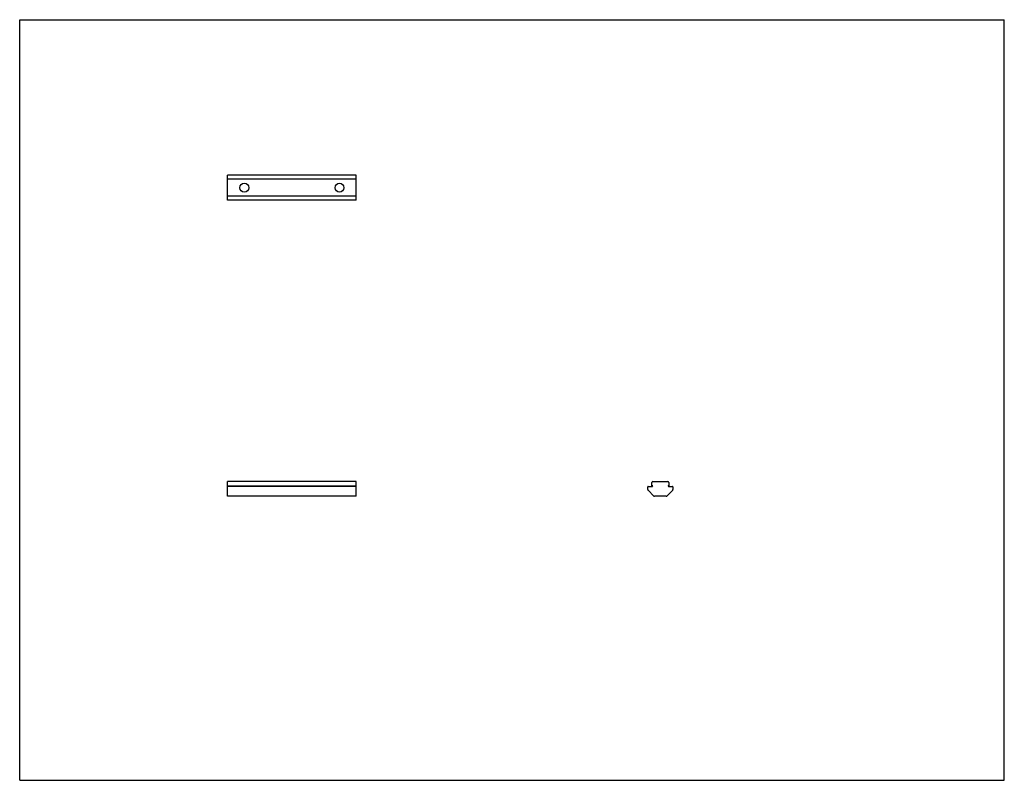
# Model space of a CAD drawing. Header units: inches. Extents: x 0 to 22, y 0 to 17.
import ezdxf

# ---------------------------------------------------------------- set-up
doc = ezdxf.new("R2010")
doc.units = ezdxf.units.IN
doc.header["$LTSCALE"] = 1.21
doc.header["$MEASUREMENT"] = 0
doc.layers.get('0').update_dxf_attribs({"linetype": 'CONTINUOUS'})

msp = doc.modelspace()

# ---------------------------------------------------------------- linework, layer by layer
at = {"color": 7, "linetype": 'CONTINUOUS'}
for p, q in [((0, 0), (0, 17)), ((0, 17), (22, 17)), ((22, 0), (22, 17)), ((4.64, 12.964), (4.64, 13.527)), ((7.52, 13.527), (4.64, 13.527)), ((7.52, 13.432), (4.64, 13.432)), ((7.52, 12.964), (7.52, 13.527)), ((7.52, 13.059), (4.64, 13.059)), ((7.52, 12.964), (4.64, 12.964)), ((4.64, 6.347), (4.64, 6.675)), ((7.52, 6.675), (4.64, 6.675)), ((7.52, 6.347), (7.52, 6.675)), ((14.128, 6.585), (14.128, 6.655)), ((14.148, 6.675), (14.481, 6.675)), ((14.501, 6.655), (14.501, 6.585)), ((4.64, 6.585), (7.52, 6.585)), ((7.52, 6.57), (4.64, 6.57)), ((14.033, 6.496), (14.033, 6.56)), ((14.039, 6.482), (14.168, 6.353)), ((14.043, 6.57), (14.136, 6.57)), ((14.136, 6.585), (14.128, 6.585)), ((14.461, 6.353), (14.59, 6.482)), ((14.501, 6.585), (14.494, 6.585)), ((14.494, 6.57), (14.586, 6.57)), ((14.596, 6.56), (14.596, 6.496)), ((7.52, 6.347), (4.64, 6.347)), ((14.447, 6.347), (14.183, 6.347)), ((0, 0), (22, 0))]:
    msp.add_line(p, q, dxfattribs=at)
for centre in [(5.02, 13.245), (7.145, 13.245)]:
    msp.add_circle(centre, 0.0984, dxfattribs=at)
for centre, radius, start, end in [((14.148, 6.655), 0.02, 90, 180), ((14.481, 6.655), 0.02, 0, 90), ((14.043, 6.56), 0.01, 90, 180), ((14.053, 6.496), 0.02, 180, 225), ((14.136, 6.578), 0.0075, 270, 90), ((14.494, 6.578), 0.0075, 90, 270), ((14.586, 6.56), 0.01, 0, 90), ((14.576, 6.496), 0.02, 315, 360), ((14.183, 6.367), 0.02, 225, 270), ((14.447, 6.367), 0.02, 270, 315)]:
    msp.add_arc(centre, radius, start, end, dxfattribs=at)

doc.saveas('drawing.dxf')
